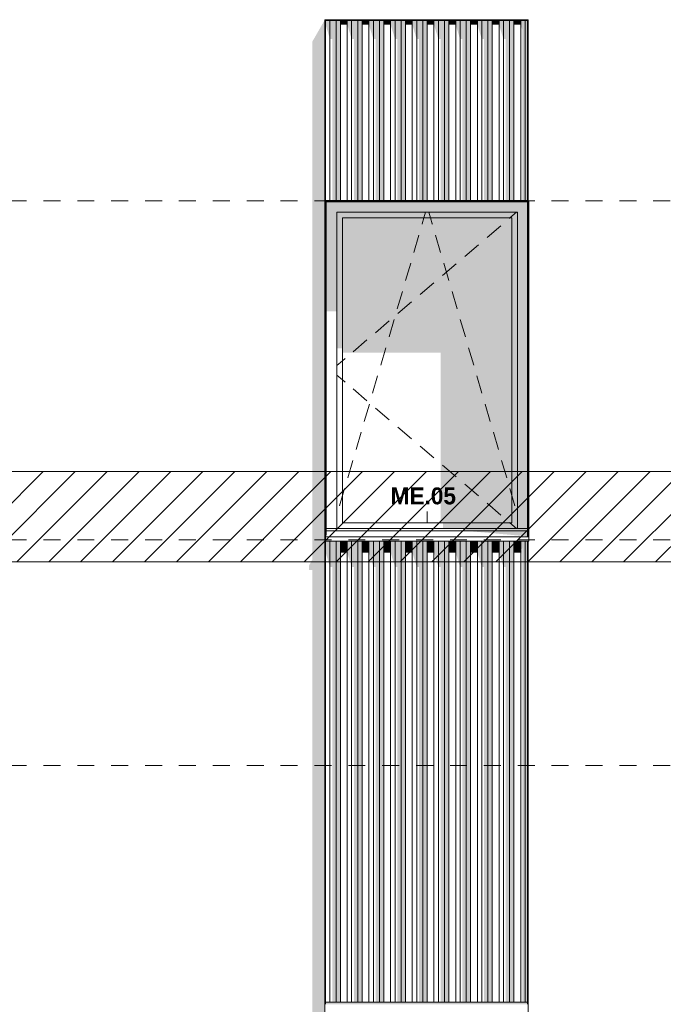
# Model space of a CAD drawing. Header units: millimetres. Extents: x -62337 to -23489, y -53000 to 10500.
# Tile 27 of 34: x -35548 to -32698, y 2503 to 6863. Entities that reach past the tile are written whole.
import ezdxf

# ---------------------------------------------------------------- set-up
doc = ezdxf.new("R2010")
doc.units = ezdxf.units.MM
doc.header["$MEASUREMENT"] = 0
doc.linetypes.add('_TIRET COURT 1', pattern=[150, 75, -75])
for name, color, linetype in [('Nouveau_0', 7, 'Continuous'), ('Nouveau_2D - Dessin général', 7, 'Continuous'), ('Nouveau_2D - Etiquettes 50ème', 7, 'Continuous'), ('Nouveau__Murs ext - Bardages', 7, 'Continuous'), ('Nouveau__Murs ext - Périphériques', 7, 'Continuous'), ('Nouveau_Fenêtres Archicad', 7, 'Continuous')]:
    doc.layers.add(name, color=color, linetype=linetype)
doc.styles.add('STYLE_GENERE_2', font='GOTHIC.TTF')

# ---------------------------------------------------------------- blocks, each defined once
blk = doc.blocks.new('Élément de coupe_5')
at = {"layer": 'Nouveau__Murs ext - Périphériques', "linetype": 'Continuous', "lineweight": 13}
for points in [[(-34252, 911.9), (-34266.5, 885.3), (-34266.5, 865.3), (-33366.5, 865.3), (-33359.5, 887.5), (-33365.3, 887.5), (-33355, 906.4), (-33355, 887.4), (-33352, 887.4), (-33296.1, 984.8), (-33299.1, 984.8), (-33299.1, 993.4), (-34193, 993.4), (-34193, 1020), (-34193.1, 1019.9), (-34193.1, 984.8), (-34196.1, 984.8), (-34196.1, 3560), (-34252, 3560)], [(-33299.1, 2512.8), (-34193.1, 2512.8), (-34193.1, 2502.8), (-33299.1, 2502.8)]]:
    blk.add_hatch(color=7, dxfattribs=at).paths.add_polyline_path(points)
blk = doc.blocks.new('Élément de coupe_11')
at = {"layer": 'Nouveau__Murs ext - Périphériques', "linetype": 'Continuous', "lineweight": 13}
for points in [[(-34266.5, 4425.3), (-34252, 4425.3), (-34252, 3560), (-34196.1, 3560), (-34196.1, 6862.8), (-34252, 6765.4), (-34252, 4471.9), (-34266.5, 4445.3)], [(-34193.1, 6059.8), (-34193.1, 5962.4), (-34193, 5962.4), (-34193, 6059.8)], [(-34193.1, 4562.8), (-34193, 4562.8), (-34193, 4580), (-34193.1, 4579.9)]]:
    blk.add_hatch(color=7, dxfattribs=at).paths.add_polyline_path(points)
blk = doc.blocks.new('Élément de coupe_26')
at = {"layer": 'Nouveau_Fenêtres Archicad', "linetype": 'Continuous', "lineweight": 13}
for points in [[(-34192.8, 6059.8), (-34193, 6059.8), (-34193, 5962.4), (-34190, 5962.4), (-34190, 6057)], [(-34192.8, 6059.8), (-34190, 6057), (-33299.1, 6057), (-33299.1, 6059.8)], [(-34190, 6010), (-34143, 6010), (-33343, 6010), (-33299.1, 6010), (-33299.1, 6057), (-34190, 6057)], [(-33296.1, 6057), (-33296.1, 6010), (-33296, 6010), (-33296, 6057)], [(-34143, 6010), (-34190, 6010), (-34190, 5571.7), (-34143, 5571.7)], [(-33343, 6010), (-34143, 6010), (-34143, 5985), (-34118, 5985), (-33368, 5985), (-33343, 5985)], [(-34118, 5985), (-34143, 5985), (-34143, 5406.9), (-34118, 5406.9)], [(-33368, 5985), (-34118, 5985), (-34118, 5388.6), (-33684.1, 5388.6), (-33684.1, 4635), (-33368, 4635)], [(-33368, 4635), (-33343, 4635), (-33343, 5985), (-33368, 5985)], [(-33299.1, 6010), (-33343, 6010), (-33343, 4610), (-33299.1, 4610)], [(-33296.1, 6010), (-33296.1, 4610), (-33296, 4610), (-33296, 6010)], [(-33343, 4635), (-33673.6, 4635), (-33673.6, 4610), (-33343, 4610)], [(-33578.3, 4610), (-33578.3, 4600), (-33299.1, 4600), (-33299.1, 4610)], [(-33299.1, 4575), (-33299.1, 4600), (-33578.3, 4600)], [(-33296.1, 4610), (-33296.1, 4600), (-33296, 4600), (-33296, 4610)], [(-33296.1, 4580), (-33296, 4580), (-33296, 4600), (-33296.1, 4600)]]:
    blk.add_hatch(color=7, dxfattribs=at).paths.add_polyline_path(points)
at = {"layer": 'Nouveau_Fenêtres Archicad', "color": 7, "linetype": 'Continuous', "lineweight": 13}
for p, q in [((-34193, 6059.8), (-34193, 4580)), ((-34190, 4580), (-34190, 6057)), ((-34190, 6057), (-33299.1, 6057)), ((-33293, 6060), (-33296.1, 6060)), ((-33296, 6057), (-33296, 4580)), ((-33293, 4580), (-33293, 6060)), ((-34143, 4610), (-34143, 6010)), ((-34143, 6010), (-33343, 6010)), ((-34118, 4635), (-34118, 5985)), ((-34118, 5985), (-33368, 5985)), ((-33765.5, 5958.2), (-33757.7, 5985)), ((-33757.7, 5985), (-33750.3, 6010)), ((-33728.3, 5985), (-33735.7, 6010)), ((-33720.5, 5958.2), (-33728.3, 5985)), ((-33376.6, 5985), (-33378.9, 5983.1)), ((-33347.3, 6010), (-33376.6, 5985)), ((-33368, 5985), (-33368, 4635)), ((-33343, 6010), (-33343, 4610)), ((-33765.8, 5957.3), (-33765.5, 5958.2)), ((-33720.2, 5957.3), (-33720.5, 5958.2)), ((-33416.9, 5950.6), (-33477.8, 5898.7)), ((-33802.3, 5832.5), (-33779.8, 5909.3)), ((-33683.7, 5832.5), (-33706.2, 5909.3)), ((-33515.8, 5866.3), (-33576.7, 5814.4)), ((-33838.9, 5707.8), (-33816.4, 5784.5)), ((-33614.7, 5781.9), (-33675.6, 5730)), ((-33647.1, 5707.8), (-33669.6, 5784.5)), ((-33713.6, 5697.5), (-33774.5, 5645.6)), ((-33875.5, 5583), (-33853, 5659.8)), ((-33610.5, 5583), (-33633, 5659.8)), ((-33812.5, 5613.2), (-33873.4, 5561.3)), ((-33911.5, 5528.8), (-33972.3, 5476.9)), ((-33912, 5458.3), (-33889.5, 5535)), ((-33574, 5458.3), (-33596.5, 5535)), ((-34010.4, 5444.5), (-34071.2, 5392.5)), ((-33948.6, 5333.5), (-33926.1, 5410.3)), ((-33537.4, 5333.5), (-33559.9, 5410.3)), ((-34118, 5352.6), (-34143, 5331.3)), ((-34107.1, 5361.9), (-34118, 5352.6)), ((-34118, 5267.4), (-34143, 5288.7)), ((-33985.2, 5208.8), (-33962.7, 5285.5)), ((-33500.8, 5208.8), (-33523.3, 5285.5)), ((-34107.1, 5258.1), (-34118, 5267.4)), ((-34010.4, 5175.5), (-34071.2, 5227.5)), ((-34021.7, 5084), (-33999.2, 5160.8)), ((-33464.3, 5084), (-33486.8, 5160.8)), ((-33911.5, 5091.2), (-33972.3, 5143.1)), ((-33812.5, 5006.8), (-33873.4, 5058.7)), ((-34058.3, 4959.3), (-34035.8, 5036)), ((-33427.7, 4959.3), (-33450.2, 5036)), ((-33713.6, 4922.5), (-33774.5, 4974.4)), ((-34094.9, 4834.5), (-34072.4, 4911.3)), ((-33614.7, 4838.1), (-33675.6, 4890)), ((-33391.1, 4834.5), (-33413.6, 4911.3)), ((-33515.8, 4753.7), (-33576.7, 4805.6)), ((-34131.4, 4709.8), (-34118, 4755.6)), ((-34118, 4755.6), (-34108.9, 4786.5)), ((-33368, 4755.6), (-33377.1, 4786.5)), ((-33354.6, 4709.8), (-33368, 4755.6)), ((-33416.9, 4669.4), (-33477.8, 4721.3)), ((-33368, 4635), (-34118, 4635)), ((-33376.6, 4635), (-33378.9, 4636.9)), ((-33347.3, 4610), (-33376.6, 4635)), ((-34190, 4580), (-34193, 4580)), ((-34193, 4580), (-34193, 4573.4)), ((-34190, 4610), (-33299.1, 4610)), ((-34190, 4600), (-33299.1, 4600)), ((-33296, 4580), (-33293, 4580)), ((-33293, 4580), (-33293, 4573.4)), ((-34193, 4573.4), (-34193, 4553.4)), ((-34193, 4573.4), (-33293, 4573.4)), ((-34193, 4553.4), (-33293, 4553.4)), ((-33293, 4573.4), (-33293, 4553.4))]:
    blk.add_line(p, q, dxfattribs=at)
blk = doc.blocks.new('Élément de coupe_164')
at = {"layer": 'Nouveau__Murs ext - Bardages', "color": 7, "linetype": 'Continuous', "lineweight": 13}
for p, q in [((-34193.1, 6062.8), (-33299.1, 6062.8)), ((-34193.1, 6059.8), (-33299.1, 6059.8))]:
    blk.add_line(p, q, dxfattribs=at)
blk = doc.blocks.new('Élément de coupe_166')
at = {"layer": 'Nouveau__Murs ext - Bardages', "linetype": 'Continuous', "lineweight": 13}
for points in [[(-34193.1, 4562.8), (-34193.1, 4503.2), (-34173.7, 4439.7), (-34173.7, 4553.4), (-34193, 4553.4), (-34193, 4562.8)], [(-34146.5, 4553.4), (-34173.7, 4553.4), (-34173.7, 4439.7), (-34163.5, 4439.7), (-34163.5, 2512.8), (-34146.5, 2512.8)], [(-34146.5, 4553.4), (-34146.5, 2512.8), (-34127.1, 2512.8), (-34127.1, 4553.4)], [(-34127.1, 4553.4), (-34127.1, 4503.2), (-34097.1, 4503.2), (-34097.1, 4553.4)], [(-34077.7, 4553.4), (-34097.1, 4553.4), (-34097.1, 4503.2), (-34077.7, 4439.7)], [(-34077.7, 4553.4), (-34077.7, 4439.7), (-34067.5, 4439.7), (-34067.5, 2512.8), (-34050.5, 2512.8), (-34050.5, 4553.4)], [(-34050.5, 4553.4), (-34050.5, 2512.8), (-34031.1, 2512.8), (-34031.1, 4553.4)], [(-34031.1, 4553.4), (-34031.1, 4503.2), (-34001.1, 4503.2), (-34001.1, 4553.4)], [(-34001.1, 4553.4), (-34001.1, 4503.2), (-33981.7, 4439.7), (-33981.7, 4553.4)], [(-33954.5, 4553.4), (-33981.7, 4553.4), (-33981.7, 4439.7), (-33971.5, 4439.7), (-33971.5, 2512.8), (-33954.5, 2512.8)], [(-33954.5, 4553.4), (-33954.5, 2512.8), (-33935.1, 2512.8), (-33935.1, 4553.4)], [(-33935.1, 4553.4), (-33935.1, 4503.2), (-33905.1, 4503.2), (-33905.1, 4553.4)], [(-33905.1, 4553.4), (-33905.1, 4503.2), (-33885.7, 4439.7), (-33885.7, 4553.4)], [(-33885.7, 4553.4), (-33885.7, 4439.7), (-33875.5, 4439.7), (-33875.5, 2512.8), (-33858.5, 2512.8), (-33858.5, 4553.4)], [(-33858.5, 4553.4), (-33858.5, 2512.8), (-33839.1, 2512.8), (-33839.1, 4553.4)], [(-33839.1, 4553.4), (-33839.1, 4503.2), (-33809.1, 4503.2), (-33809.1, 4553.4)], [(-33809.1, 4553.4), (-33809.1, 4503.2), (-33789.7, 4439.7), (-33789.7, 4553.4)], [(-33762.5, 4553.4), (-33789.7, 4553.4), (-33789.7, 4439.7), (-33779.5, 4439.7), (-33779.5, 2512.8), (-33762.5, 2512.8)], [(-33762.5, 4553.4), (-33762.5, 2512.8), (-33743.1, 2512.8), (-33743.1, 4553.4)], [(-33743.1, 4553.4), (-33743.1, 4503.2), (-33713.1, 4503.2), (-33713.1, 4553.4)], [(-33693.7, 4553.4), (-33713.1, 4553.4), (-33713.1, 4503.2), (-33693.7, 4439.7)], [(-33693.7, 4553.4), (-33693.7, 4439.7), (-33683.5, 4439.7), (-33683.5, 2512.8), (-33666.5, 2512.8), (-33666.5, 4553.4)], [(-33666.5, 4553.4), (-33666.5, 2512.8), (-33647.1, 2512.8), (-33647.1, 4553.4)], [(-33647.1, 4553.4), (-33647.1, 4503.2), (-33617.1, 4503.2), (-33617.1, 4553.4)], [(-33617.1, 4553.4), (-33617.1, 4503.2), (-33597.7, 4439.7), (-33597.7, 4553.4)], [(-33597.7, 4439.7), (-33587.5, 4439.7), (-33587.5, 2512.8), (-33570.5, 2512.8), (-33570.5, 4553.4), (-33597.7, 4553.4)], [(-33570.5, 4553.4), (-33570.5, 2512.8), (-33551.1, 2512.8), (-33551.1, 4553.4)], [(-33551.1, 4553.4), (-33551.1, 4503.2), (-33521.1, 4503.2), (-33521.1, 4553.4)], [(-33521.1, 4553.4), (-33521.1, 4503.2), (-33501.7, 4439.7), (-33501.7, 4553.4)], [(-33474.5, 4553.4), (-33501.7, 4553.4), (-33501.7, 4439.7), (-33491.5, 4439.7), (-33491.5, 2512.8), (-33474.5, 2512.8)], [(-33474.5, 4553.4), (-33474.5, 2512.8), (-33455.1, 2512.8), (-33455.1, 4553.4)], [(-33455.1, 4553.4), (-33455.1, 4503.2), (-33425.1, 4503.2), (-33425.1, 4553.4)], [(-33405.7, 4553.4), (-33425.1, 4553.4), (-33425.1, 4503.2), (-33405.7, 4439.7)], [(-33405.7, 4553.4), (-33405.7, 4439.7), (-33395.5, 4439.7), (-33395.5, 2512.8), (-33378.5, 2512.8), (-33378.5, 4553.4)], [(-33378.5, 4553.4), (-33378.5, 2512.8), (-33359.1, 2512.8), (-33359.1, 4553.4)], [(-33359.1, 4553.4), (-33359.1, 4503.2), (-33329.1, 4503.2), (-33329.1, 4553.4)], [(-33329.1, 4553.4), (-33329.1, 4503.2), (-33326.6, 4494.9), (-33324.1, 4509.2), (-33326.1, 4515.8), (-33322.5, 4523), (-33322.5, 2512.8), (-33309.7, 2512.8), (-33309.7, 4553.4)], [(-33309.7, 2512.8), (-33299.1, 2512.8), (-33299.1, 4553.4), (-33309.7, 4553.4)]]:
    blk.add_hatch(color=7, dxfattribs=at).paths.add_polyline_path(points)
at = {"layer": 'Nouveau__Murs ext - Bardages', "color": 7, "linetype": 'Continuous', "lineweight": 13}
for p, q in [((-34173.7, 2512.8), (-34173.7, 4553.4)), ((-34146.5, 2512.8), (-34146.5, 4553.4)), ((-34127.1, 2512.8), (-34127.1, 4553.4)), ((-34097.1, 2512.8), (-34097.1, 4553.4)), ((-34077.7, 2512.8), (-34077.7, 4553.4)), ((-34050.5, 2512.8), (-34050.5, 4553.4)), ((-34031.1, 2512.8), (-34031.1, 4553.4)), ((-34001.1, 2512.8), (-34001.1, 4553.4)), ((-33981.7, 2512.8), (-33981.7, 4553.4)), ((-33954.5, 2512.8), (-33954.5, 4553.4)), ((-33935.1, 2512.8), (-33935.1, 4553.4)), ((-33905.1, 2512.8), (-33905.1, 4553.4)), ((-33885.7, 2512.8), (-33885.7, 4553.4)), ((-33858.5, 2512.8), (-33858.5, 4553.4)), ((-33839.1, 2512.8), (-33839.1, 4553.4)), ((-33809.1, 2512.8), (-33809.1, 4553.4)), ((-33789.7, 2512.8), (-33789.7, 4553.4)), ((-33762.5, 2512.8), (-33762.5, 4553.4)), ((-33743.1, 2512.8), (-33743.1, 4553.4)), ((-33713.1, 2512.8), (-33713.1, 4553.4)), ((-33693.7, 2512.8), (-33693.7, 4553.4)), ((-33666.5, 2512.8), (-33666.5, 4553.4)), ((-33647.1, 2512.8), (-33647.1, 4553.4)), ((-33617.1, 2512.8), (-33617.1, 4553.4)), ((-33597.7, 2512.8), (-33597.7, 4553.4)), ((-33570.5, 2512.8), (-33570.5, 4553.4)), ((-33551.1, 2512.8), (-33551.1, 4553.4)), ((-33521.1, 2512.8), (-33521.1, 4553.4)), ((-33501.7, 2512.8), (-33501.7, 4553.4)), ((-33474.5, 2512.8), (-33474.5, 4553.4)), ((-33455.1, 2512.8), (-33455.1, 4553.4)), ((-33425.1, 2512.8), (-33425.1, 4553.4)), ((-33405.7, 2512.8), (-33405.7, 4553.4)), ((-33378.5, 2512.8), (-33378.5, 4553.4)), ((-33359.1, 2512.8), (-33359.1, 4553.4)), ((-33329.1, 2512.8), (-33329.1, 4553.4)), ((-33309.7, 2512.8), (-33309.7, 4553.4)), ((-34193.1, 2512.8), (-34173.7, 2512.8)), ((-34173.7, 2512.8), (-34146.5, 2512.8)), ((-34146.5, 2512.8), (-34127.1, 2512.8)), ((-34127.1, 2512.8), (-34097.1, 2512.8)), ((-34097.1, 2512.8), (-34077.7, 2512.8)), ((-34077.7, 2512.8), (-34050.5, 2512.8)), ((-34050.5, 2512.8), (-34031.1, 2512.8)), ((-34031.1, 2512.8), (-34001.1, 2512.8)), ((-34001.1, 2512.8), (-33981.7, 2512.8)), ((-33981.7, 2512.8), (-33954.5, 2512.8)), ((-33954.5, 2512.8), (-33935.1, 2512.8)), ((-33935.1, 2512.8), (-33905.1, 2512.8)), ((-33905.1, 2512.8), (-33885.7, 2512.8)), ((-33885.7, 2512.8), (-33858.5, 2512.8)), ((-33858.5, 2512.8), (-33839.1, 2512.8)), ((-33839.1, 2512.8), (-33809.1, 2512.8)), ((-33809.1, 2512.8), (-33789.7, 2512.8)), ((-33789.7, 2512.8), (-33762.5, 2512.8)), ((-33762.5, 2512.8), (-33743.1, 2512.8)), ((-33743.1, 2512.8), (-33713.1, 2512.8)), ((-33713.1, 2512.8), (-33693.7, 2512.8)), ((-33693.7, 2512.8), (-33666.5, 2512.8)), ((-33666.5, 2512.8), (-33647.1, 2512.8)), ((-33647.1, 2512.8), (-33617.1, 2512.8)), ((-33617.1, 2512.8), (-33597.7, 2512.8)), ((-33597.7, 2512.8), (-33570.5, 2512.8)), ((-33570.5, 2512.8), (-33551.1, 2512.8)), ((-33551.1, 2512.8), (-33521.1, 2512.8)), ((-33521.1, 2512.8), (-33501.7, 2512.8)), ((-33501.7, 2512.8), (-33474.5, 2512.8)), ((-33474.5, 2512.8), (-33455.1, 2512.8)), ((-33455.1, 2512.8), (-33425.1, 2512.8)), ((-33425.1, 2512.8), (-33405.7, 2512.8)), ((-33405.7, 2512.8), (-33378.5, 2512.8)), ((-33378.5, 2512.8), (-33359.1, 2512.8)), ((-33359.1, 2512.8), (-33329.1, 2512.8)), ((-33329.1, 2512.8), (-33309.7, 2512.8)), ((-33309.7, 2512.8), (-33299.1, 2512.8))]:
    blk.add_line(p, q, dxfattribs=at)
blk = doc.blocks.new('Élément de coupe_167')
at = {"layer": 'Nouveau__Murs ext - Bardages', "linetype": 'Continuous', "lineweight": 13}
for points in [[(-34193.1, 6859.8), (-34193.1, 6840.3), (-34173.7, 6776.8), (-34173.7, 6859.8)], [(-34146.5, 6859.8), (-34173.7, 6859.8), (-34173.7, 6776.8), (-34163.5, 6776.8), (-34163.5, 6062.8), (-34146.5, 6062.8)], [(-34127.1, 6859.8), (-34146.5, 6859.8), (-34146.5, 6062.8), (-34127.1, 6062.8)], [(-34127.1, 6859.8), (-34127.1, 6840.3), (-34097.1, 6840.3), (-34097.1, 6859.8)], [(-34097.1, 6859.8), (-34097.1, 6840.3), (-34077.7, 6776.8), (-34077.7, 6859.8)], [(-34077.7, 6859.8), (-34077.7, 6776.8), (-34067.5, 6776.8), (-34067.5, 6062.8), (-34050.5, 6062.8), (-34050.5, 6859.8)], [(-34031.1, 6859.8), (-34050.5, 6859.8), (-34050.5, 6062.8), (-34031.1, 6062.8)], [(-34001.1, 6859.8), (-34031.1, 6859.8), (-34031.1, 6840.3), (-34001.1, 6840.3)], [(-34001.1, 6859.8), (-34001.1, 6840.3), (-33981.7, 6776.8), (-33981.7, 6859.8)], [(-33954.5, 6859.8), (-33981.7, 6859.8), (-33981.7, 6776.8), (-33971.5, 6776.8), (-33971.5, 6062.8), (-33954.5, 6062.8)], [(-33935.1, 6859.8), (-33954.5, 6859.8), (-33954.5, 6062.8), (-33935.1, 6062.8)], [(-33905.1, 6859.8), (-33935.1, 6859.8), (-33935.1, 6840.3), (-33905.1, 6840.3)], [(-33905.1, 6859.8), (-33905.1, 6840.3), (-33885.7, 6776.8), (-33885.7, 6859.8)], [(-33858.5, 6859.8), (-33885.7, 6859.8), (-33885.7, 6776.8), (-33875.5, 6776.8), (-33875.5, 6062.8), (-33858.5, 6062.8)], [(-33839.1, 6859.8), (-33858.5, 6859.8), (-33858.5, 6062.8), (-33839.1, 6062.8)], [(-33839.1, 6859.8), (-33839.1, 6840.3), (-33809.1, 6840.3), (-33809.1, 6859.8)], [(-33809.1, 6859.8), (-33809.1, 6840.3), (-33789.7, 6776.8), (-33789.7, 6859.8)], [(-33789.7, 6859.8), (-33789.7, 6776.8), (-33779.5, 6776.8), (-33779.5, 6062.8), (-33762.5, 6062.8), (-33762.5, 6859.8)], [(-33743.1, 6859.8), (-33762.5, 6859.8), (-33762.5, 6062.8), (-33743.1, 6062.8)], [(-33713.1, 6859.8), (-33743.1, 6859.8), (-33743.1, 6840.3), (-33713.1, 6840.3)], [(-33713.1, 6859.8), (-33713.1, 6840.3), (-33693.7, 6776.8), (-33693.7, 6859.8)], [(-33693.7, 6859.8), (-33693.7, 6776.8), (-33683.5, 6776.8), (-33683.5, 6062.8), (-33666.5, 6062.8), (-33666.5, 6859.8)], [(-33647.1, 6859.8), (-33666.5, 6859.8), (-33666.5, 6062.8), (-33647.1, 6062.8)], [(-33647.1, 6859.8), (-33647.1, 6840.3), (-33617.1, 6840.3), (-33617.1, 6859.8)], [(-33617.1, 6859.8), (-33617.1, 6840.3), (-33597.7, 6776.8), (-33597.7, 6859.8)], [(-33597.7, 6859.8), (-33597.7, 6776.8), (-33587.5, 6776.8), (-33587.5, 6062.8), (-33570.5, 6062.8), (-33570.5, 6859.8)], [(-33551.1, 6859.8), (-33570.5, 6859.8), (-33570.5, 6062.8), (-33551.1, 6062.8)], [(-33521.1, 6859.8), (-33551.1, 6859.8), (-33551.1, 6840.3), (-33521.1, 6840.3)], [(-33521.1, 6859.8), (-33521.1, 6840.3), (-33501.7, 6776.8), (-33501.7, 6859.8)], [(-33501.7, 6859.8), (-33501.7, 6776.8), (-33491.5, 6776.8), (-33491.5, 6062.8), (-33474.5, 6062.8), (-33474.5, 6859.8)], [(-33455.1, 6859.8), (-33474.5, 6859.8), (-33474.5, 6062.8), (-33455.1, 6062.8)], [(-33425.1, 6859.8), (-33455.1, 6859.8), (-33455.1, 6840.3), (-33425.1, 6840.3)], [(-33425.1, 6859.8), (-33425.1, 6840.3), (-33405.7, 6776.8), (-33405.7, 6859.8)], [(-33405.7, 6859.8), (-33405.7, 6776.8), (-33395.5, 6776.8), (-33395.5, 6062.8), (-33378.5, 6062.8), (-33378.5, 6859.8)], [(-33359.1, 6859.8), (-33378.5, 6859.8), (-33378.5, 6062.8), (-33359.1, 6062.8)], [(-33359.1, 6859.8), (-33359.1, 6840.3), (-33329.1, 6840.3), (-33329.1, 6859.8)], [(-33329.1, 6859.8), (-33329.1, 6840.3), (-33322.5, 6818.9), (-33322.5, 6062.8), (-33309.7, 6062.8), (-33309.7, 6859.8)], [(-33309.7, 6859.8), (-33309.7, 6062.8), (-33299.1, 6062.8), (-33299.1, 6859.8)]]:
    blk.add_hatch(color=7, dxfattribs=at).paths.add_polyline_path(points)
at = {"layer": 'Nouveau__Murs ext - Bardages', "color": 7, "linetype": 'Continuous', "lineweight": 13}
for p, q in [((-34173.7, 6062.8), (-34173.7, 6859.8)), ((-34146.5, 6062.8), (-34146.5, 6859.8)), ((-34127.1, 6062.8), (-34127.1, 6859.8)), ((-34097.1, 6062.8), (-34097.1, 6859.8)), ((-34077.7, 6062.8), (-34077.7, 6859.8)), ((-34050.5, 6062.8), (-34050.5, 6859.8)), ((-34031.1, 6062.8), (-34031.1, 6859.8)), ((-34001.1, 6062.8), (-34001.1, 6859.8)), ((-33981.7, 6062.8), (-33981.7, 6859.8)), ((-33954.5, 6062.8), (-33954.5, 6859.8)), ((-33935.1, 6062.8), (-33935.1, 6859.8)), ((-33905.1, 6062.8), (-33905.1, 6859.8)), ((-33885.7, 6062.8), (-33885.7, 6859.8)), ((-33858.5, 6062.8), (-33858.5, 6859.8)), ((-33839.1, 6062.8), (-33839.1, 6859.8)), ((-33809.1, 6062.8), (-33809.1, 6859.8)), ((-33789.7, 6062.8), (-33789.7, 6859.8)), ((-33762.5, 6062.8), (-33762.5, 6859.8)), ((-33743.1, 6062.8), (-33743.1, 6859.8)), ((-33713.1, 6062.8), (-33713.1, 6859.8)), ((-33693.7, 6062.8), (-33693.7, 6859.8)), ((-33666.5, 6062.8), (-33666.5, 6859.8)), ((-33647.1, 6062.8), (-33647.1, 6859.8)), ((-33617.1, 6062.8), (-33617.1, 6859.8)), ((-33597.7, 6062.8), (-33597.7, 6859.8)), ((-33570.5, 6062.8), (-33570.5, 6859.8)), ((-33551.1, 6062.8), (-33551.1, 6859.8)), ((-33521.1, 6062.8), (-33521.1, 6859.8)), ((-33501.7, 6062.8), (-33501.7, 6859.8)), ((-33474.5, 6062.8), (-33474.5, 6859.8)), ((-33455.1, 6062.8), (-33455.1, 6859.8)), ((-33425.1, 6062.8), (-33425.1, 6859.8)), ((-33405.7, 6062.8), (-33405.7, 6859.8)), ((-33378.5, 6062.8), (-33378.5, 6859.8)), ((-33359.1, 6062.8), (-33359.1, 6859.8)), ((-33329.1, 6062.8), (-33329.1, 6859.8)), ((-33309.7, 6062.8), (-33309.7, 6859.8))]:
    blk.add_line(p, q, dxfattribs=at)
blk = doc.blocks.new('Élément de coupe_168')
at = {"layer": 'Nouveau__Murs ext - Bardages', "color": 7, "linetype": 'Continuous', "lineweight": 13}
for p, q in [((-34196.1, 6862.8), (-34196.1, 6859.8)), ((-34196.1, 6862.8), (-33296.1, 6862.8)), ((-34193.1, 6859.8), (-33299.1, 6859.8)), ((-33296.1, 6862.8), (-33296.1, 6859.8))]:
    blk.add_line(p, q, dxfattribs=at)
blk = doc.blocks.new('Élément de coupe_169')
at = {"layer": 'Nouveau__Murs ext - Bardages', "color": 7, "linetype": 'Continuous', "lineweight": 13}
for p, q in [((-33299.1, 6859.8), (-33296.1, 6859.8)), ((-33299.1, 6062.8), (-33299.1, 6859.8)), ((-33296.1, 4575), (-33296.1, 6859.8)), ((-33299.1, 6059.8), (-33299.1, 6062.8)), ((-33299.1, 4575), (-33299.1, 6059.8)), ((-33299.1, 2502.8), (-33299.1, 4553.4)), ((-33296.1, 1015), (-33296.1, 4553.4))]:
    blk.add_line(p, q, dxfattribs=at)
blk = doc.blocks.new('Élément de coupe_170')
at = {"layer": 'Nouveau__Murs ext - Bardages', "linetype": 'Continuous', "lineweight": 13}
blk.add_hatch(color=7, dxfattribs=at).paths.add_polyline_path([(-34193.1, 4574.9), (-34196.1, 4569.4), (-34196.1, 4522.7), (-34193.1, 4522.7)])
at = {"layer": 'Nouveau__Murs ext - Bardages', "color": 7, "linetype": 'Continuous', "lineweight": 13}
for p, q in [((-34196.1, 6859.8), (-34193.1, 6859.8)), ((-34196.1, 984.8), (-34196.1, 6859.8)), ((-34193.1, 6062.8), (-34193.1, 6859.8)), ((-34193.1, 6059.8), (-34193.1, 6062.8)), ((-34193.1, 2502.8), (-34193.1, 6059.8))]:
    blk.add_line(p, q, dxfattribs=at)
blk = doc.blocks.new('Étiquette_2', base_point=(-33743, 4635))
at = {"layer": 'Nouveau_2D - Etiquettes 50ème', "color": 7, "linetype": 'Continuous', "lineweight": 13}
blk.add_line((-33743, 4635), (-33743, 4685), dxfattribs=at)
at = {"layer": 'Nouveau_2D - Etiquettes 50ème', "color": 7, "lineweight": 13, "insert": (-33578.9, 4791.6), "char_height": 75, "attachment_point": 3, "style": 'STYLE_GENERE_2'}
blk.add_mtext('{\\fCentury Gothic|b1|i0|c0|p0;\\W0.90231; }{\\A1;\\fCentury Gothic|b1|i0|c0|p0;ME.05{\\A1;\\fCentury Gothic|b1|i0|c0|p0;\\H0.66000x;\\S^  ;}{\\A1;\\fCentury Gothic|b1|i0|c0|p0;\\H0.66000x;\\S^  ;} }', dxfattribs=at)

msp = doc.modelspace()

# ---------------------------------------------------------------- hatches: boundary and pattern name
at = {"layer": 'Nouveau_0', "linetype": 'Continuous', "lineweight": 0}
h = msp.add_hatch(dxfattribs=at)
h.set_pattern_fill('Blocs_maçonnerie', color=112, style=0, pattern_type=2)
h.set_pattern_definition([(45, (0, 0), (-70.71068, 70.71068), [])])
h.paths.add_polyline_path([(-60620.2, 4861.7), (-24117.2, 4861.7), (-24117.2, 4461.7), (-60620.2, 4461.7)])

# ---------------------------------------------------------------- linework, layer by layer
at = {"layer": 'Nouveau_0', "color": 112, "linetype": 'Continuous', "lineweight": 0, "flags": 128}
msp.add_lwpolyline([(-60620.2, 4861.7), (-24117.2, 4861.7), (-24117.2, 4461.7), (-60620.2, 4461.7)], close=True, dxfattribs=at)
at = {"layer": 'Nouveau_2D - Dessin général', "color": 7, "linetype": '_TIRET COURT 1', "lineweight": 13}
for p, q in [((-24117.2, 6060), (-60975, 6060)), ((-24117.2, 4560), (-62067.9, 4560)), ((-24117.2, 3560), (-62067.9, 3560))]:
    msp.add_line(p, q, dxfattribs=at)

# ---------------------------------------------------------------- block references
at = {"layer": 'Nouveau_2D - Etiquettes 50ème', "color": 7, "linetype": 'Continuous', "lineweight": 13}
msp.add_blockref('Étiquette_2', (-33743, 4635), dxfattribs=at)
at = {"layer": 'Nouveau__Murs ext - Bardages', "lineweight": 0}
for name in ['Élément de coupe_168', 'Élément de coupe_170', 'Élément de coupe_167', 'Élément de coupe_169', 'Élément de coupe_164', 'Élément de coupe_166']:
    msp.add_blockref(name, (0, 0), dxfattribs=at)
at = {"layer": 'Nouveau__Murs ext - Périphériques', "lineweight": 0}
for name in ['Élément de coupe_11', 'Élément de coupe_5']:
    msp.add_blockref(name, (0, 0), dxfattribs=at)
at = {"layer": 'Nouveau_Fenêtres Archicad', "lineweight": 0}
msp.add_blockref('Élément de coupe_26', (0, 0), dxfattribs=at)

doc.saveas('drawing.dxf')
